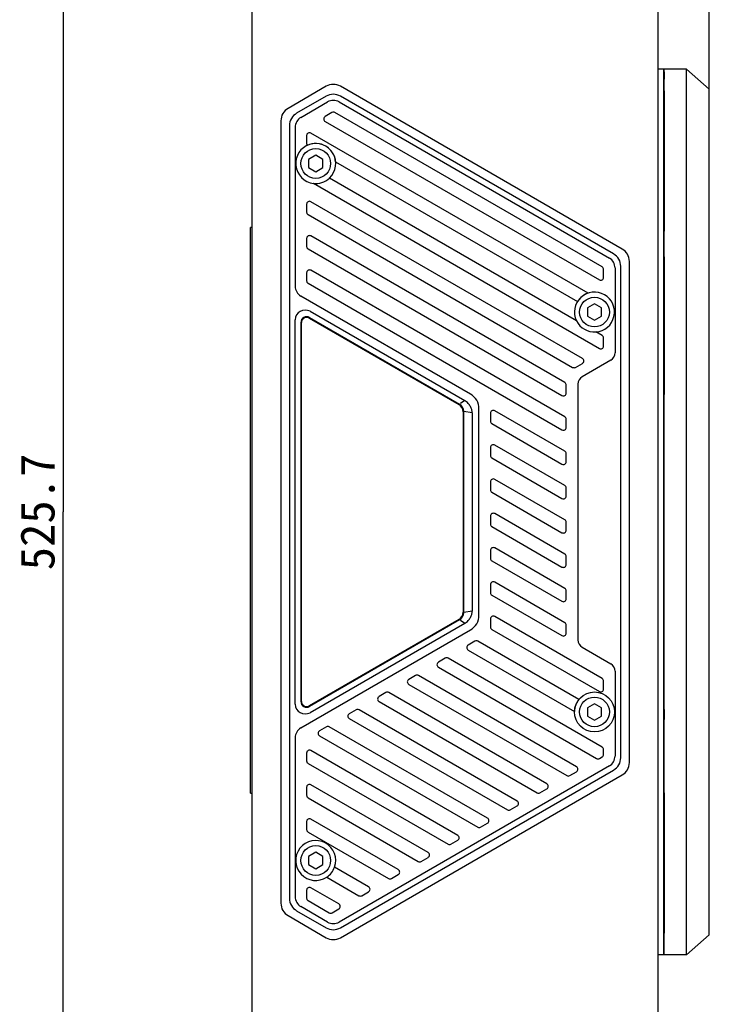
# Model space of a CAD drawing. Header units: millimetres. Extents: x 97 to 455, y 99 to 378.
# Tile 3 of 16: x 167 to 227, y 187 to 274. Entities that reach past the tile are written whole.
import ezdxf
from ezdxf.enums import TextEntityAlignment as Align

# ---------------------------------------------------------------- set-up
doc = ezdxf.new("R2010")
doc.units = ezdxf.units.MM
doc.header["$LTSCALE"] = 32.67
doc.layers.get('0').update_dxf_attribs({"linetype": 'CONTINUOUS'})
doc.layers.add('00_COMPONENTS', color=7, linetype='CONTINUOUS')
doc.layers.add('51__DRAFT_DIMS', color=7, linetype='CONTINUOUS')
doc.styles.get("Standard").update_dxf_attribs({"font": 'simfang.ttf'})
doc.dimstyles.new('DIMSTYLE_1', dxfattribs={"dimtxt": 3, "dimasz": 3, "dimexe": 2.5, "dimexo": 0.5, "dimgap": 0.75, "dimtad": 1, "dimdec": 1, "dimlfac": 2, "dimdsep": 46, "dimtxsty": 'STANDARD', "dimblk": '_FILLED', "dimblk1": '_FILLED', "dimblk2": '_FILLED', "dimcen": 0.09, "dimclrt": 3, "dimazin": 2, "dimtp": 0.8, "dimtm": 0.8, "dimtfac": 1, "dimtdec": 1, "dimtofl": 0, "dimtmove": 0, "dimatfit": 3, "dimldrblk": '_FILLED', "dimfxl": 1, "dimtolj": 1, "dimarcsym": 0})
doc.dimstyles.new('DIMSTYLE_2', dxfattribs={"dimtxt": 3, "dimasz": 3, "dimexe": 2.5, "dimexo": 0.5, "dimgap": 0.75, "dimtad": 1, "dimlfac": 2, "dimdsep": 46, "dimtxsty": 'STANDARD', "dimblk": '_FILLED', "dimblk1": '_FILLED', "dimblk2": '_FILLED', "dimcen": 0.09, "dimclrt": 3, "dimazin": 2, "dimtp": 0.3, "dimtm": 0.3, "dimtfac": 1, "dimtofl": 0, "dimtmove": 0, "dimatfit": 3, "dimldrblk": '_FILLED', "dimfxl": 1, "dimtolj": 1, "dimarcsym": 0})

# ---------------------------------------------------------------- blocks, each defined once
blk = doc.blocks.new('_FILLED')
at = {"color": 0, "linetype": 'ByBlock'}
blk.add_solid([(0, 0), (-1, 0.167), (-1, -0.167)], dxfattribs=at)
blk = doc.blocks.new('*D1')
at = {"layer": '51__DRAFT_DIMS', "color": 4}
for p, q in [((193.002, 361.872), (168.186, 361.872)), ((170.686, 361.872), (170.686, 230.457)), ((170.686, 99.042), (170.686, 230.457)), ((193.002, 99.042), (168.186, 99.042))]:
    blk.add_line(p, q, dxfattribs=at)
at = {"layer": '51__DRAFT_DIMS', "color": 4, "xscale": 3, "yscale": 3, "zscale": 3}
for p, rotation in [((170.686, 361.872), 90), ((170.686, 99.042), 270)]:
    blk.add_blockref('_FILLED', p, dxfattribs=dict(at, rotation=rotation))
at = {"layer": '51__DRAFT_DIMS', "color": 3}
blk.add_text('525.7', height=3, rotation=90, dxfattribs=at).set_placement((169.936, 230.457), align=Align.CENTER)
blk = doc.blocks.new('*D2')
at = {"layer": '51__DRAFT_DIMS', "color": 4}
for p, q in [((186.345, 360.122), (186.345, 376.346)), ((227.245, 266.063), (227.245, 376.346)), ((186.345, 373.846), (206.795, 373.846)), ((227.245, 373.846), (206.795, 373.846))]:
    blk.add_line(p, q, dxfattribs=at)
at = {"layer": '51__DRAFT_DIMS', "color": 4, "xscale": 3, "yscale": 3, "zscale": 3, "rotation": 180}
blk.add_blockref('_FILLED', (186.345, 373.846), dxfattribs=at)
at = {"layer": '51__DRAFT_DIMS', "color": 4, "xscale": 3, "yscale": 3, "zscale": 3}
blk.add_blockref('_FILLED', (227.245, 373.846), dxfattribs=at)
at = {"layer": '51__DRAFT_DIMS', "color": 3}
blk.add_text('81.8', height=3, dxfattribs=at).set_placement((206.795, 374.596), align=Align.CENTER)

msp = doc.modelspace()

# ---------------------------------------------------------------- linework, layer by layer
at = {"layer": '00_COMPONENTS', "color": 7}
for p, q in [((187.2451, 104.4416), (187.2451, 356.4716)), ((222.7451, 356.4716), (222.7451, 104.4416)), ((225.2451, 269.2066), (222.7451, 269.2066)), ((223.2451, 269.2066), (223.2451, 191.7066)), ((223.2929, 268.9738), (223.2943, 268.3305)), ((225.2451, 191.7066), (225.2451, 269.2066)), ((225.2451, 269.2066), (227.2451, 267.4566)), ((223.254, 267.1951), (223.254, 268.5358)), ((223.2732, 268.5369), (223.2732, 266.15)), ((193.7093, 267.7104), (190.3701, 265.7825)), ((219.6201, 253.4725), (194.9593, 267.7104)), ((223.2567, 267.1951), (223.2697, 267.1821)), ((223.2951, 267.3134), (223.2951, 255.0244)), ((227.2451, 193.4566), (227.2451, 267.4566)), ((193.7093, 266.8444), (191.1201, 265.3495)), ((191.4951, 264.9886), (193.8343, 266.3392)), ((194.8343, 266.3392), (218.4951, 252.6786)), ((218.8701, 253.0395), (194.9593, 266.8444)), ((223.2715, 266.6754), (223.2891, 255.2114)), ((194.2176, 265.4105), (193.6176, 265.0641)), ((217.8702, 251.899), (194.4676, 265.4105)), ((223.254, 259.1566), (223.254, 265.4566)), ((189.7451, 264.6999), (189.7451, 196.2133)), ((193.6176, 264.6311), (217.6202, 250.7732)), ((190.4951, 264.2669), (190.4951, 196.6463)), ((190.9951, 264.1226), (190.9951, 250.216)), ((191.995, 263.4028), (191.995, 262.71)), ((216.6276, 249.6142), (192.37, 263.6193)), ((192.7951, 261.6783), (192.1701, 261.3175)), ((192.1701, 261.3175), (192.1701, 260.5958)), ((193.4201, 261.3175), (192.7951, 261.6783)), ((193.4201, 260.5958), (193.4201, 261.3175)), ((192.1701, 260.5958), (192.7951, 260.2349)), ((192.7951, 260.2349), (193.4201, 260.5958)), ((194.5397, 261.0965), (215.7051, 248.8766)), ((215.6217, 247.1927), (193.991, 259.6812)), ((192.5879, 259.2211), (217.6202, 244.7688)), ((223.2832, 259.1566), (223.2451, 259.1566)), ((191.995, 257.3984), (191.995, 256.7056)), ((216.1339, 243.8948), (192.37, 257.6149)), ((192.12, 256.4891), (215.2839, 243.1154)), ((187.0951, 205.8565), (187.0951, 255.3563)), ((187.2451, 255.3563), (187.0951, 255.3563)), ((223.2892, 255.2428), (223.2892, 255.2155)), ((223.2892, 255.2155), (223.2892, 255.2114)), ((191.995, 254.3962), (191.995, 253.7033)), ((214.5988, 241.7789), (192.37, 254.6127)), ((192.12, 253.4868), (214.3488, 240.653)), ((223.2899, 253.7566), (223.2451, 253.7566)), ((223.2861, 248.6227), (223.2946, 254.1405)), ((223.2891, 252.7988), (223.2838, 249.2438)), ((223.2892, 252.7987), (223.2892, 252.7946)), ((223.2892, 252.7946), (223.2892, 252.7674)), ((217.9952, 250.9897), (217.9952, 251.6825)), ((218.9951, 251.8126), (218.9951, 244.3931)), ((219.4951, 208.9563), (219.4951, 251.9569)), ((220.2451, 208.5233), (220.2451, 252.3899)), ((191.995, 251.3939), (191.995, 250.7011)), ((214.5988, 238.7767), (192.37, 251.6104)), ((192.12, 250.4846), (214.3488, 237.6508)), ((223.2786, 241.28), (223.2643, 250.5495)), ((206.3351, 240.7821), (191.4951, 249.35)), ((217.1951, 248.6783), (216.5701, 248.3175)), ((216.5701, 248.3175), (216.5701, 247.5958)), ((217.8201, 248.3175), (217.1951, 248.6783)), ((217.8201, 247.5958), (217.8201, 248.3175)), ((223.2831, 248.3602), (223.2831, 242.4938)), ((192.2201, 247.4303), (205.3201, 239.867)), ((192.2451, 247.4736), (205.3701, 239.8959)), ((192.2942, 248.0227), (205.834, 240.2054)), ((216.5701, 247.5958), (217.1951, 247.2349)), ((217.1951, 247.2349), (217.8201, 247.5958)), ((223.2855, 213.1744), (223.2855, 247.7389)), ((190.9951, 213.6406), (190.9951, 247.2727)), ((191.4951, 247.0406), (191.4951, 213.8727)), ((191.5451, 213.8727), (191.5451, 247.0406)), ((217.8702, 245.8946), (217.3184, 246.2132)), ((217.9952, 244.9853), (217.9952, 245.6781)), ((215.5339, 243.1154), (216.1339, 243.4618)), ((218.6201, 243.7436), (216.1201, 242.3002)), ((214.7238, 240.8696), (214.7238, 241.5624)), ((215.7451, 241.6507), (215.7451, 219.2626)), ((205.834, 240.2054), (205.4623, 239.9574)), ((205.6951, 239.2175), (205.6951, 221.6958)), ((205.7451, 221.6669), (205.7451, 239.2464)), ((206.4951, 239.1383), (205.7451, 239.2464)), ((206.4951, 239.1383), (206.4951, 221.775)), ((207.0851, 221.4302), (207.0851, 239.4831)), ((208.087, 239.101), (208.087, 238.4082)), ((214.5988, 235.7744), (208.462, 239.3175)), ((208.212, 238.1917), (214.3488, 234.6486)), ((214.7238, 237.8673), (214.7238, 238.5601)), ((214.5988, 232.7722), (208.462, 236.3153)), ((208.087, 236.0988), (208.087, 235.406)), ((214.7238, 234.8651), (214.7238, 235.5579)), ((208.212, 235.1895), (214.3488, 231.6464)), ((208.087, 233.0966), (208.087, 232.4038)), ((214.5988, 229.77), (208.462, 233.3131)), ((208.212, 232.1872), (214.3488, 228.6442)), ((214.7238, 231.8629), (214.7238, 232.5557)), ((208.087, 230.0943), (208.087, 229.4015)), ((214.5988, 226.7678), (208.462, 230.3109)), ((214.7238, 228.8607), (214.7238, 229.5535)), ((208.212, 229.185), (214.3488, 225.6419)), ((208.087, 227.0921), (208.087, 226.3993)), ((214.5988, 223.7655), (208.462, 227.3086)), ((208.212, 226.1828), (214.3488, 222.6397)), ((214.7238, 225.8584), (214.7238, 226.5513)), ((208.087, 224.0899), (208.087, 223.3971)), ((214.5988, 220.7633), (208.462, 224.3064)), ((214.7238, 222.8562), (214.7238, 223.549)), ((208.212, 223.1806), (214.3488, 219.6375)), ((206.4951, 221.775), (205.7451, 221.6669)), ((205.3201, 221.0462), (192.2201, 213.4829)), ((205.3701, 221.0174), (192.2451, 213.4396)), ((205.834, 220.7078), (192.2942, 212.8906)), ((205.834, 220.7078), (205.4623, 220.9559)), ((208.087, 221.0877), (208.087, 220.3949)), ((217.8702, 215.8724), (208.462, 221.3042)), ((191.4951, 211.5633), (206.3351, 220.1311)), ((208.212, 220.1784), (217.6202, 214.7465)), ((214.7238, 219.854), (214.7238, 220.5468)), ((206.7339, 219.1554), (206.1339, 218.809)), ((215.8269, 214.0499), (206.9839, 219.1554)), ((206.1339, 218.3759), (215.4456, 212.9998)), ((216.1201, 218.613), (218.6201, 217.1697)), ((204.1339, 217.6543), (203.5339, 217.3078)), ((217.8702, 209.8679), (204.3839, 217.6543)), ((203.5339, 216.8748), (217.3729, 208.8849)), ((218.9951, 216.5201), (218.9951, 209.1007)), ((201.5339, 216.1531), (200.9339, 215.8067)), ((215.6229, 208.1632), (201.7839, 216.1531)), ((217.9952, 214.9631), (217.9952, 215.6559)), ((198.9339, 214.652), (198.3339, 214.3056)), ((213.0229, 206.6621), (199.1839, 214.652)), ((200.9339, 215.3737), (214.7729, 207.3838)), ((198.3339, 213.8726), (212.1729, 205.8827)), ((196.3339, 213.1509), (195.7339, 212.8045)), ((210.4229, 205.161), (196.5839, 213.1509)), ((217.1951, 213.6783), (216.5701, 213.3175)), ((216.5701, 213.3175), (216.5701, 212.5958)), ((217.8201, 213.3175), (217.1951, 213.6783)), ((217.8201, 212.5958), (217.8201, 213.3175)), ((195.7339, 212.3715), (209.5729, 204.3815)), ((216.5701, 212.5958), (217.1951, 212.2349)), ((217.1951, 212.2349), (217.8201, 212.5958)), ((223.2946, 206.7727), (223.2861, 212.2905)), ((193.7339, 211.6498), (193.1339, 211.3034)), ((207.8229, 203.6599), (193.9839, 211.6498)), ((190.9951, 210.6972), (190.9951, 196.7907)), ((193.1339, 210.8704), (206.9729, 202.8804)), ((205.2229, 202.1588), (192.37, 209.5793)), ((217.9952, 209.2442), (217.9952, 209.6514)), ((191.995, 209.3628), (191.995, 208.67)), ((217.6229, 208.8849), (217.8702, 209.0277)), ((192.12, 208.4535), (204.3729, 201.3793)), ((218.4951, 208.2346), (194.8343, 194.5741)), ((194.9593, 194.0689), (218.8701, 207.8738)), ((215.0229, 207.3838), (215.6229, 207.7302)), ((194.9593, 193.2029), (219.6201, 207.4408)), ((191.995, 206.3606), (191.995, 205.6678)), ((202.6229, 200.6576), (192.37, 206.5771)), ((212.4229, 205.8827), (213.0229, 206.2291)), ((187.0951, 205.8565), (187.2451, 205.8565)), ((192.12, 205.4513), (201.7729, 199.8782)), ((223.2951, 205.8889), (223.2951, 193.5999)), ((209.8229, 204.3815), (210.4229, 204.728)), ((200.0229, 199.1565), (192.37, 203.5749)), ((191.995, 203.3584), (191.995, 202.6656)), ((207.2229, 202.8804), (207.8229, 203.2268)), ((192.12, 202.4491), (199.1729, 198.3771)), ((204.6229, 201.3793), (205.2229, 201.7257)), ((192.7951, 200.6783), (192.1701, 200.3175)), ((192.1701, 200.3175), (192.1701, 199.5958)), ((193.4201, 200.3175), (192.7951, 200.6783)), ((193.4201, 199.5958), (193.4201, 200.3175)), ((202.0229, 199.8782), (202.6229, 200.2246)), ((192.1701, 199.5958), (192.7951, 199.2349)), ((192.7951, 199.2349), (193.4201, 199.5958)), ((197.4229, 197.6554), (194.4448, 199.3748)), ((193.7609, 198.4995), (196.5729, 196.876)), ((199.4229, 198.3771), (200.0229, 198.7235)), ((191.995, 197.354), (191.995, 196.6611)), ((194.8229, 196.1543), (192.37, 197.5705)), ((223.2576, 198.0041), (223.2823, 197.9794)), ((196.8229, 196.876), (197.4229, 197.2224)), ((193.8343, 194.5741), (191.4951, 195.9246)), ((192.12, 196.4446), (193.9729, 195.3749)), ((194.2229, 195.3749), (194.8229, 195.7213)), ((190.3701, 195.1308), (193.7093, 193.2029)), ((191.1201, 195.5638), (193.7093, 194.0689)), ((225.2451, 191.7066), (227.2451, 193.4566)), ((223.2823, 192.3038), (223.2576, 192.2791)), ((223.2929, 191.9395), (223.2943, 192.5827)), ((225.2451, 191.7066), (222.7451, 191.7066))]:
    msp.add_line(p, q, dxfattribs=at)
for centre, radius in [((192.7951, 260.9566), 1.3), ((217.1951, 247.9566), 1.3), ((217.1951, 212.9566), 1.75), ((217.1951, 212.9566), 1.3), ((192.7951, 199.9566), 1.3)]:
    msp.add_circle(centre, radius, dxfattribs=at)
for centre, radius, start, end in [((194.3343, 266.6278), 1.25, 60, 120), ((194.3343, 265.7618), 1.25, 60, 120), ((194.3343, 265.4731), 1, 60, 120), ((190.9951, 264.6999), 1.25, 120, 180), ((194.3426, 265.194), 0.25, 60, 120), ((191.7451, 264.2669), 1.25, 120, 180), ((191.9951, 264.1226), 1, 120, 180), ((193.7426, 264.8476), 0.25, 120, 240), ((192.245, 263.4028), 0.25, 60, 180), ((192.7951, 260.9566), 1.75, 313.17357, 263.358102), ((192.245, 262.71), 0.25, 180, 221.157665), ((192.7951, 260.9588), 1.75, 4.51207, 114.953894), ((192.7951, 260.9588), 1.75, 263.200129, 313.108334), ((192.245, 257.3984), 0.25, 60, 180), ((192.245, 256.7056), 0.25, 180, 240), ((-757.7815, 254.0051), 981.0715, 359.9295477, 0.0704524), ((192.245, 254.3962), 0.25, 60, 180), ((192.245, 253.7033), 0.25, 180, 240), ((218.9951, 252.3899), 1.25, 0, 60), ((217.9951, 251.8126), 1, 0, 60), ((218.2451, 251.9569), 1.25, 0, 60), ((192.245, 251.3939), 0.25, 60, 180), ((217.7452, 251.6825), 0.25, 0, 60), ((217.7452, 250.9897), 0.25, 240, 360), ((191.9951, 250.216), 1, 180, 240), ((192.245, 250.7011), 0.25, 180, 240), ((217.1951, 247.9566), 1.75, 274.150041, 205.849959), ((217.1951, 247.9588), 1.75, 108.924401, 148.367833), ((191.87, 247.2573), 0.875, 61.002719, 178.997281), ((191.9951, 247.0406), 0.5, 60, 180), ((191.9951, 247.0406), 0.45, 60, 180), ((217.1951, 247.9588), 1.75, 205.961335, 274.038665), ((217.7452, 245.6781), 0.25, 0, 60), ((217.7452, 244.9853), 0.25, 240, 360), ((216.0089, 243.6783), 0.25, 300, 60), ((218.2451, 244.3931), 0.75, 300, 360), ((215.4089, 243.3319), 0.25, 240, 300), ((216.4951, 241.6507), 0.75, 120, 180), ((214.4738, 241.5624), 0.25, 0, 60), ((205.5851, 239.4831), 1.5, 0, 60), ((214.4738, 240.8696), 0.25, 240, 360), ((204.9451, 239.2175), 0.75, 0, 60), ((204.995, 239.2463), 0.7501, 0.005911, 59.994089), ((208.337, 239.101), 0.25, 60, 180), ((214.4738, 238.5601), 0.25, 0, 60), ((208.337, 238.4082), 0.25, 180, 240), ((214.4738, 237.8673), 0.25, 240, 360), ((208.337, 236.0988), 0.25, 60, 180), ((208.337, 235.406), 0.25, 180, 240), ((214.4738, 235.5579), 0.25, 0, 60), ((214.4738, 234.8651), 0.25, 240, 360), ((208.337, 233.0966), 0.25, 60, 180), ((214.4738, 232.5557), 0.25, 0, 60), ((208.337, 232.4038), 0.25, 180, 240), ((214.4738, 231.8629), 0.25, 240, 360), ((208.337, 230.0943), 0.25, 60, 180), ((208.337, 229.4015), 0.25, 180, 240), ((214.4738, 229.5535), 0.25, 0, 60), ((214.4738, 228.8607), 0.25, 240, 360), ((208.337, 227.0921), 0.25, 60, 180), ((214.4738, 226.5513), 0.25, 0, 60), ((208.337, 226.3993), 0.25, 180, 240), ((214.4738, 225.8584), 0.25, 240, 360), ((208.337, 224.0899), 0.25, 60, 180), ((208.337, 223.3971), 0.25, 180, 240), ((214.4738, 223.549), 0.25, 0, 60), ((214.4738, 222.8562), 0.25, 240, 360), ((204.9451, 221.6958), 0.75, 300, 360), ((204.995, 221.667), 0.7501, 300.005911, 359.994089), ((205.5851, 221.4302), 1.5, 300, 360), ((208.337, 221.0877), 0.25, 60, 180), ((214.4738, 220.5468), 0.25, 0, 60), ((208.337, 220.3949), 0.25, 180, 240), ((214.4738, 219.854), 0.25, 240, 360), ((206.8589, 218.9389), 0.25, 60, 120), ((216.4951, 219.2626), 0.75, 180, 240), ((206.2589, 218.5924), 0.25, 120, 240), ((203.6589, 217.0913), 0.25, 120, 240), ((204.2589, 217.4377), 0.25, 60, 120), ((218.2451, 216.5201), 0.75, 0, 60), ((201.0589, 215.5902), 0.25, 120, 240), ((201.6589, 215.9366), 0.25, 60, 120), ((217.7452, 215.6559), 0.25, 0, 60), ((199.0589, 214.4355), 0.25, 60, 120), ((217.7452, 214.9631), 0.25, 240, 360), ((191.9951, 213.8727), 0.5, 180, 300), ((191.9951, 213.8727), 0.45, 180, 300), ((198.4589, 214.0891), 0.25, 120, 240), ((217.1951, 212.9588), 1.75, 141.431547, 178.658009), ((191.87, 213.6559), 0.875, 181.002719, 298.997281), ((196.4589, 212.9344), 0.25, 60, 120), ((195.8589, 212.588), 0.25, 120, 240), ((191.9951, 210.6972), 1, 120, 180), ((193.2589, 211.0869), 0.25, 120, 240), ((193.8589, 211.4333), 0.25, 60, 120), ((192.245, 209.3628), 0.25, 60, 180), ((217.7452, 209.6514), 0.25, 0, 60), ((192.245, 208.67), 0.25, 180, 240), ((217.4979, 209.1014), 0.25, 240, 300), ((217.7452, 209.2442), 0.25, 300, 360), ((217.9951, 209.1007), 1, 300, 360), ((218.2451, 208.9563), 1.25, 300, 360), ((215.4979, 207.9467), 0.25, 300, 60), ((218.9951, 208.5233), 1.25, 300, 360), ((214.8979, 207.6003), 0.25, 240, 300), ((192.245, 206.3606), 0.25, 60, 180), ((212.8979, 206.4456), 0.25, 300, 60), ((192.245, 205.6678), 0.25, 180, 240), ((210.2979, 204.9445), 0.25, 300, 60), ((212.2979, 206.0992), 0.25, 240, 300), ((209.6979, 204.5981), 0.25, 240, 300), ((192.245, 203.3584), 0.25, 60, 180), ((207.6979, 203.4434), 0.25, 300, 60), ((192.245, 202.6656), 0.25, 180, 240), ((207.0979, 203.0969), 0.25, 240, 300), ((192.7951, 199.9566), 1.75, 340.568571, 303.566469), ((205.0979, 201.9422), 0.25, 300, 60), ((204.4979, 201.5958), 0.25, 240, 300), ((202.4979, 200.4411), 0.25, 300, 60), ((192.7951, 199.9588), 1.75, 303.496726, 340.505067), ((199.8979, 198.94), 0.25, 300, 60), ((201.8979, 200.0947), 0.25, 240, 300), ((199.2979, 198.5936), 0.25, 240, 300), ((192.245, 197.354), 0.25, 60, 180), ((197.2979, 197.4389), 0.25, 300, 60), ((191.7451, 196.6463), 1.25, 180, 240), ((191.9951, 196.7907), 1, 180, 240), ((192.245, 196.6611), 0.25, 180, 240), ((196.6979, 197.0925), 0.25, 240, 300), ((190.9951, 196.2133), 1.25, 180, 240), ((194.6979, 195.9378), 0.25, 300, 60), ((194.0979, 195.5914), 0.25, 240, 300), ((194.3343, 195.1514), 1.25, 240, 300), ((194.3343, 195.4401), 1, 240, 300), ((194.3343, 194.2854), 1.25, 240, 300)]:
    msp.add_arc(centre, radius, start, end, dxfattribs=at)
for centre, major_axis, start_param, end_param in [((223.252, 267.7066), (0, 1.5), -0.9851111, 0), ((223.2751, 267.7066), (0, 1.5), 0, 0.9841826), ((223.2918, 267.9566), (0, 1.25), -0.6202495, 0), ((223.2932, 267.3134), (0, 1.25), -1.5707963, -0.6202495), ((223.2567, 265.4566), (0, 1.7385), -0.0015385, 1.5707963), ((223.2697, 265.4566), (0, 1.7255), -0.7864854, -0.0015385), ((223.2873, 254.0051), (0, 1.7078), -2.3551072, -0.7864854), ((223.2932, 255.0244), (0, 1.25), -2.3561945, -1.5707963), ((223.257, 253.5607), (0, 1.2618), -1.5195653, -1.414898), ((223.2633, 253.7716), (0, 2.8568), -4.6611579, -3.1912085), ((223.263, 249.652), (0, 1.2678), -0.7843097, -0.0496158), ((223.2851, 248.3602), (0, 1.29), 0.7864854, 1.5707963), ((223.2874, 247.7389), (0, 1.25), 0.7853982, 1.5707963), ((223.2805, 242.4938), (0, 1.7146), -3.9259024, -3.1400542), ((223.2874, 213.1744), (0, 1.25), -4.712389, -3.9269908), ((223.2932, 205.8889), (0, 1.25), -1.5707963, -0.7853982), ((223.2576, 195.1416), (0, 2.8625), -0.0015385, 3.1431311), ((223.2823, 195.1416), (0, 2.8378), -3.1400542, -0.0015385), ((223.2932, 193.5999), (0, 1.25), -2.5213432, -1.5707963), ((223.2918, 192.9566), (0, 1.25), -3.1415927, -2.5213432)]:
    msp.add_ellipse(centre, major_axis=major_axis, ratio=0.0015385, start_param=start_param, end_param=end_param, dxfattribs=at)
for points, knots in [([(223.2732, 266.15), (223.2732, 266.0687), (223.2732, 265.7742), (223.2734, 265.4796), (223.2738, 265.2663)], [0, 0, 0, 0, 0.2759044, 1, 1, 1, 1]), ([(223.2838, 249.2438), (223.2837, 249.1807), (223.2833, 248.8861), (223.2832, 248.5916), (223.2832, 248.3602)], [0, 0, 0, 0, 0.2143092, 1, 1, 1, 1]), ([(223.2832, 242.4938), (223.2832, 242.3002), (223.2831, 241.935), (223.2827, 241.4395), (223.2821, 241.0634), (223.2816, 240.859), (223.2811, 240.7848)], [0, 0, 0, 0, 0.3397948, 0.6411288, 0.8698333, 1, 1, 1, 1]), ([(223.2805, 240.7434), (223.2801, 240.7503), (223.2802, 240.7641), (223.28, 240.778), (223.2799, 240.7849)], [0, 0, 0, 0, 0.4999866, 1, 1, 1, 1]), ([(223.2811, 240.7848), (223.281, 240.7788), (223.281, 240.7705), (223.2809, 240.7602), (223.2808, 240.7543), (223.2807, 240.7498), (223.2807, 240.7468), (223.2806, 240.745), (223.2806, 240.7442), (223.2805, 240.7437), (223.2806, 240.7434), (223.2805, 240.7434)], [0, 0, 0, 0, 0.4338196, 0.6050398, 0.7456219, 0.8554688, 0.9345011, 0.9624431, 0.9826663, 0.9951737, 1, 1, 1, 1]), ([(206.4951, 239.1383), (206.4853, 239.2318), (206.4616, 239.3734), (206.4012, 239.5571), (206.3369, 239.6953), (206.2506, 239.8311), (206.0947, 240.0164), (205.9446, 240.1344), (205.834, 240.2054)], [0, 0, 0, 0, 0.2164185, 0.3282637, 0.4441797, 0.5663357, 0.6975446, 1, 1, 1, 1]), ([(205.834, 220.7078), (205.9446, 220.7788), (206.0947, 220.8969), (206.2506, 221.0821), (206.3369, 221.218), (206.4012, 221.3562), (206.4616, 221.5399), (206.4853, 221.6814), (206.4951, 221.775)], [0, 0, 0, 0, 0.3024554, 0.4336643, 0.5558203, 0.6717363, 0.7835815, 1, 1, 1, 1])]:
    msp.add_open_spline(points, degree=3, knots=knots, dxfattribs=at)

# ---------------------------------------------------------------- dimensions: what is measured, and where the dimension line sits
at = {"layer": '51__DRAFT_DIMS', "color": 4}
for base, p1, p2, angle, dimstyle, picture, middle in [((186.3451, 373.8462), (227.2451, 265.5634), (186.3451, 359.6216), 180, 'DIMSTYLE_2', '*D2', (206.7277, 373.8462)), ((170.6857, 361.8716), (193.5016, 99.0416), (193.5016, 361.8716), 90, 'DIMSTYLE_1', '*D1', (170.6857, 230.4215))]:
    dim = msp.add_linear_dim(base=base, p1=p1, p2=p2, angle=angle, dimstyle=dimstyle, dxfattribs=at)
    dim.commit()
    dim.dimension.update_dxf_attribs({"geometry": picture, "text_midpoint": middle, "dimtype": 160})

doc.saveas('drawing.dxf')
